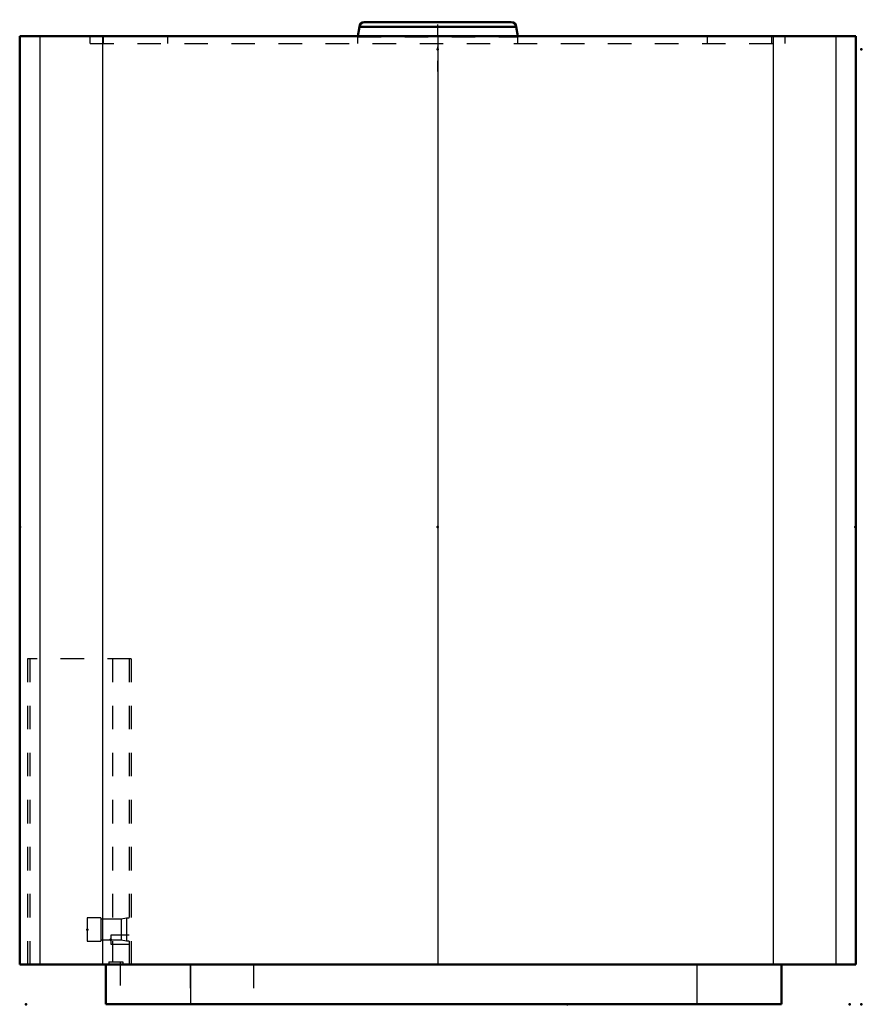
# Model space of a CAD drawing. Header units: inches. Extents: x -0.3 to 35.5, y 0 to 41.9.
import ezdxf

# ---------------------------------------------------------------- set-up
doc = ezdxf.new("R2010")
doc.units = ezdxf.units.IN
doc.header["$MEASUREMENT"] = 0
doc.linetypes.add('Center', pattern=[1.5, 0.45, -0.5, 0.05, -0.5])
doc.linetypes.add('Dashed', pattern=[2, 1, -1])
for name, color, linetype, lineweight in [('2d ConnectionPoints', 7, 'Continuous', 50), ('AM_0', 7, 'Continuous', 50), ('AM_4', 3, 'Continuous', 25), ('AM_7', 7, 'Center', 25), ('AM_9', 6, 'Dashed', 25)]:
    doc.layers.add(name, color=color, linetype=linetype, lineweight=lineweight)

msp = doc.modelspace()

# ---------------------------------------------------------------- linework, layer by layer
at = {"layer": '2d ConnectionPoints'}
for p in [(17.5, 40.588), (17.5, 40.588), (35.5, 40.588), (-0.25, 20.294), (17.5, 20.294), (17.5, 20.294), (35.25, 20.294), (2.6, 3.179), (3.6, 2.75), (0, 0), (0, 0), (23, 0), (35, 0), (35, 0), (35.5, 0)]:
    msp.add_point(p, dxfattribs=at)
at = {"layer": 'AM_0'}
for p, q in [((14.168, 41.543), (14.098, 41.15)), ((14.168, 41.543), (20.832, 41.543)), ((14.375, 41.75), (20.625, 41.75)), ((20.902, 41.15), (20.832, 41.543)), ((-0.27, 41.15), (35.27, 41.15)), ((-0.27, 41.15), (-0.27, 1.69)), ((35.27, 41.15), (35.27, 1.69)), ((-0.27, 1.69), (35.27, 1.69)), ((3.39, 1.69), (3.39, 0)), ((32.11, 1.69), (32.11, 0)), ((3.39, 0), (32.11, 0))]:
    msp.add_line(p, q, dxfattribs=at)
for centre, start, end in [((14.375, 41.543), 90, 180), ((20.625, 41.543), 360, 90)]:
    msp.add_arc(centre, 0.207, start, end, dxfattribs=at)
at = {"layer": 'AM_4'}
for p, q in [((0.586, 41.15), (0.586, 1.69)), ((3.249, 41.15), (3.249, 1.69)), ((17.5, 41.15), (17.5, 1.69)), ((31.751, 41.15), (31.751, 1.69)), ((34.414, 41.15), (34.414, 1.69)), ((6.99, 1.69), (6.99, 0)), ((28.51, 1.69), (28.51, 0))]:
    msp.add_line(p, q, dxfattribs=at)
at = {"layer": 'AM_7'}
msp.add_line((17.5, 39.65), (17.5, 41.85), dxfattribs=at)
at = {"layer": 'AM_9'}
for p, q in [((2.73, 40.838), (2.73, 41.15)), ((3.249, 41.15), (3.249, 14.69)), ((3.298, 40.838), (3.298, 41.15)), ((6.032, 40.838), (6.032, 41.15)), ((14.098, 41.15), (14.094, 41.125)), ((14.094, 41.125), (14.094, 40.838)), ((14.094, 41.125), (20.906, 41.125)), ((20.906, 41.125), (20.902, 41.15)), ((20.906, 40.838), (20.906, 41.125)), ((28.968, 40.838), (28.968, 41.15)), ((31.702, 40.838), (31.702, 41.15)), ((32.27, 40.838), (32.27, 41.15)), ((2.73, 40.838), (32.27, 40.838)), ((4.469, 14.69), (0.068, 14.69)), ((0.068, 14.69), (0.068, 1.69)), ((0.168, 14.69), (0.168, 1.69)), ((3.673, 14.69), (3.673, 1.8)), ((4.38, 14.69), (4.38, 1.69)), ((4.469, 14.69), (4.469, 1.69)), ((2.6, 3.675), (2.6, 2.683)), ((3.181, 3.675), (2.6, 3.675)), ((3.181, 3.675), (3.181, 2.683)), ((4.037, 3.616), (3.181, 3.616)), ((4.273, 3.666), (4.037, 3.616)), ((4.037, 3.616), (4.037, 2.742)), ((4.38, 3.666), (4.273, 3.666)), ((4.273, 3.666), (4.273, 2.692)), ((3.6, 2.937), (3.6, 2.563)), ((4.38, 2.937), (3.6, 2.937)), ((2.6, 2.683), (3.181, 2.683)), ((3.181, 2.742), (4.037, 2.742)), ((3.6, 2.563), (4.38, 2.563)), ((4.037, 2.742), (4.273, 2.692)), ((4.273, 2.692), (4.38, 2.692)), ((3.524, 1.8), (4.115, 1.8)), ((3.524, 1.8), (3.524, 1.69)), ((3.995, 1.8), (3.995, 0)), ((4.115, 1.8), (4.115, 1.69)), ((6.974, 1.69), (6.974, 0)), ((9.664, 1.69), (9.664, 0))]:
    msp.add_line(p, q, dxfattribs=at)

doc.saveas('drawing.dxf')
